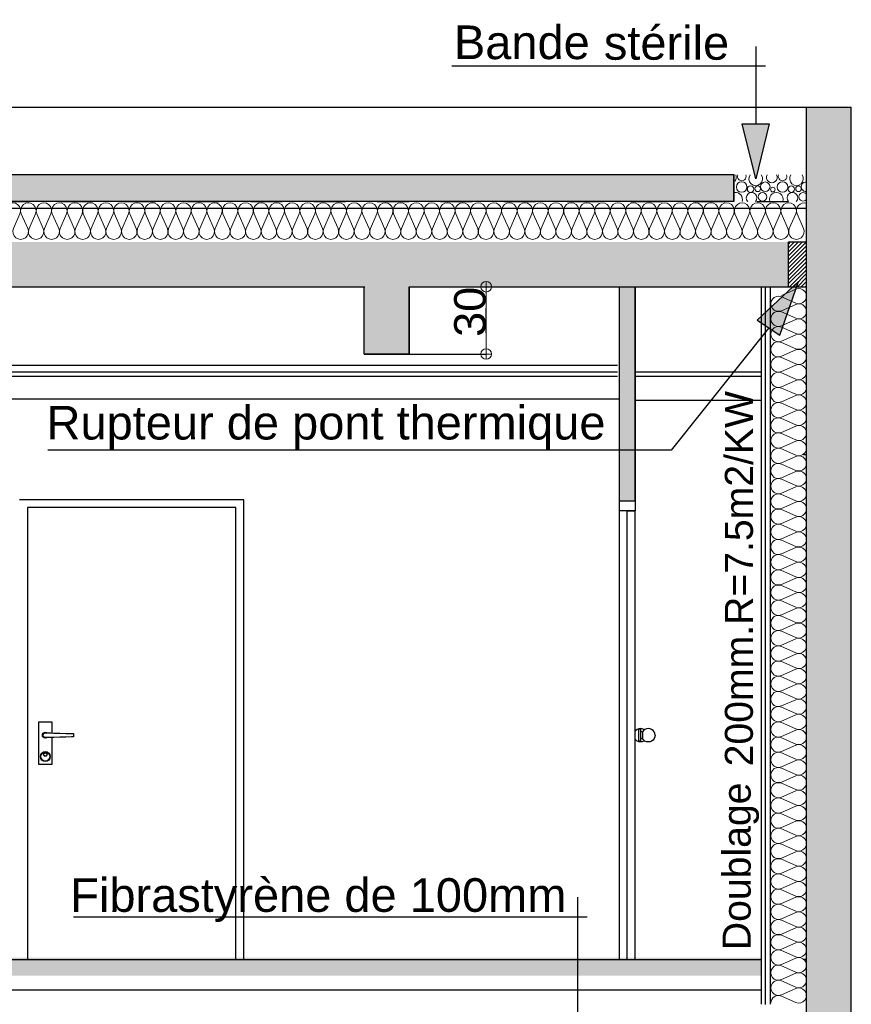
# Model space of a CAD drawing. Header units: millimetres. Extents: x 256333 to 598543, y -23220 to 10679.
# Tile 27 of 45: x 295605 to 299314, y 3750 to 8141. Entities that reach past the tile are written whole.
import ezdxf

# ---------------------------------------------------------------- set-up
doc = ezdxf.new("R2010")
doc.units = ezdxf.units.MM
doc.header["$MEASUREMENT"] = 0
doc.linetypes.add('Traits', pattern=[282.222223, 141.111112, -141.111112])
doc.layers.add('COUPE', color=7, linetype='Continuous')
doc.styles.add('STYLE_GENERE_1', font='swissc.ttf', dxfattribs={"width": 1.25})
doc.styles.add('STYLE_GENERE_3', font='arial.ttf')
doc.styles.add('STYLE_GENERE_4', font='arial.ttf')
doc.linetypes.add('ISOLATION', pattern='A,0.0001,-0.1,[134,ltypeshp.shx,S=0.1,R=0,X=-0.1,Y=0],-0.2,[134,ltypeshp.shx,S=0.1,R=180,X=0.1,Y=0],-0.1', length=0.4001)
doc.dimstyles.new('cote cm', dxfattribs={"dimtxt": 139.999998, "dimasz": 95, "dimexe": 0.18, "dimexo": 0, "dimgap": 0.09, "dimtad": 1, "dimdec": 0, "dimlfac": 0.1, "dimzin": 0, "dimdsep": 46, "dimtxsty": 'STYLE_GENERE_1', "dimblk": 'ARROWHEAD_7', "dimcen": 0.09, "dimclrd": 256, "dimclre": 59, "dimclrt": 256, "dimadec": 0, "dimazin": 0, "dimtfac": 1, "dimtdec": 0, "dimtmove": 1, "dimatfit": 3, "dimfxl": 1, "dimtolj": 1, "dimtzin": 0, "dimarcsym": 0})

# ---------------------------------------------------------------- blocks, each defined once
blk = doc.blocks.new('ARROWHEAD_7')
at = {"color": 0, "linetype": 'Continuous', "lineweight": 0}
for p, q in [((0, 0), (-1, 0)), ((-0.25, 0), (0.25, 0)), ((0, -0.25), (0, 0.25))]:
    blk.add_line(p, q, dxfattribs=at)
blk.add_circle((0, 0), 0.25, dxfattribs=at)
blk = doc.blocks.new('*D9')
at = {"layer": 'COUPE', "color": 59, "linetype": 'ISOLATION', "lineweight": -2, "transparency": 16777216}
for p, q in [((297342, 6950), (297686, 6950)), ((297342, 6650), (297686, 6650))]:
    blk.add_line(p, q, dxfattribs=at)
at = {"layer": 'COUPE', "linetype": 'ISOLATION', "lineweight": -2, "transparency": 16777216}
blk.add_line((297685.8, 6745), (297685.8, 6855), dxfattribs=at)
at = {"layer": 'Defpoints', "color": 0, "linetype": 'ISOLATION', "transparency": 16777216}
for p in [(297342, 6950), (297685.8, 6950), (297342, 6650)]:
    blk.add_point(p, dxfattribs=at)
at = {"layer": 'COUPE', "linetype": 'ISOLATION', "lineweight": -2, "transparency": 16777216, "xscale": 95, "yscale": 95, "zscale": 95}
for p, rotation in [((297685.8, 6950), 90), ((297685.8, 6650), 270)]:
    blk.add_blockref('ARROWHEAD_7', p, dxfattribs=dict(at, rotation=rotation))
at = {"layer": 'COUPE', "linetype": 'ISOLATION', "transparency": 16777216, "insert": (297614, 6838), "char_height": 140, "attachment_point": 5, "rotation": 90, "style": 'STYLE_GENERE_1'}
blk.add_mtext('\\A1;30', dxfattribs=at)

msp = doc.modelspace()

# ---------------------------------------------------------------- hatches: boundary and pattern name
at = {"layer": 'COUPE', "linetype": 'Continuous'}
for points in [[(299314.152, 7750), (299114.152, 7750), (299114.152, 3150), (299314.152, 3150)], [(297142.005, 6950), (297142.005, 6650), (297342.005, 6650), (297342.005, 6950)], [(298279.764, 6950), (298279.764, 5995), (298349.764, 5995), (298349.764, 6950)]]:
    msp.add_hatch(color=256, dxfattribs=at).paths.add_polyline_path(points, flags=0)
at = {"layer": 'COUPE'}
h = msp.add_hatch(color=256, dxfattribs=at)
h.dxf.hatch_style = 1
h.paths.add_polyline_path([(298947.876, 7676.214), (298827.876, 7676.214), (298887.876, 7431.238)])
h = msp.add_hatch(dxfattribs=at)
h.set_pattern_fill('HONEY', color=256, scale=300)
h.paths.add_polyline_path([(270944.03, 7450), (298790.066, 7450), (298790.066, 7329.379), (270944.03, 7329.379)])
at = {"layer": 'COUPE', "linetype": 'Continuous'}
for points in [[(270468.869, 7150), (270468.869, 6950), (299034.152, 6950), (299034.152, 7150)], [(270554.291, 3953.151), (270554.291, 3873.151), (298913.055, 3878.531), (298913.055, 3958.531)]]:
    msp.add_hatch(color=256, dxfattribs=at).paths.add_polyline_path(points)
at = {"layer": 'COUPE'}
h = msp.add_hatch(dxfattribs=at)
h.set_pattern_fill('ANSI31', color=256, scale=100)
h.paths.add_polyline_path([(299114.152, 7150), (299034.152, 7150), (299034.152, 6950), (299100.871, 6950), (299114.152, 6950)])
h = msp.add_hatch(color=256, dxfattribs=at)
h.dxf.hatch_style = 1
h.paths.add_polyline_path([(298994.76, 6734.71), (298894.32, 6800.374), (299078.589, 6972.588)])

# ---------------------------------------------------------------- linework, layer by layer
for p, q in [((298889.951, 7676.214), (298889.951, 8021.976)), ((298932.048, 7933.633), (297532.555, 7933.633)), ((298827.876, 7676.214), (298947.876, 7676.214)), ((298887.876, 7431.238), (298827.876, 7676.214)), ((298947.876, 7676.214), (298887.876, 7431.238)), ((299078.589, 6972.588), (298894.32, 6800.374)), ((298994.76, 6734.71), (299078.589, 6972.588)), ((298946.276, 6766.407), (298510.499, 6220.443)), ((298894.32, 6800.374), (298994.76, 6734.71)), ((298510.499, 6220.443), (295731.226, 6220.443)), ((298094.801, 3687.593), (298094.801, 4227.16)), ((298136.898, 4138.817), (295844.844, 4138.817))]:
    msp.add_line(p, q, dxfattribs=at)
at = {"layer": 'COUPE', "linetype": 'Continuous'}
for p, q in [((283857.816, 7750), (299114.152, 7750)), ((299114.152, 7750), (299314.152, 7750)), ((299114.152, 3150), (299114.152, 7750)), ((299314.152, 3150), (299314.152, 7750)), ((270944.03, 7450), (298790.066, 7450)), ((298790.066, 7329.379), (298790.066, 7450)), ((270944.03, 7300), (299114.152, 7300)), ((299034.152, 7150), (299114.152, 7150)), ((299034.152, 6950), (299034.152, 7150)), ((270404.384, 6950), (297145.002, 6950)), ((297142.004, 6650), (297142.004, 6950)), ((297142.005, 6650), (297142.005, 6950)), ((297342.005, 6650), (297342.005, 6950)), ((297342.005, 6950), (299114.152, 6950)), ((297342.005, 6950), (297342.005, 6650)), ((298279.764, 5995), (298279.764, 6950)), ((298279.764, 6950), (298349.764, 6950)), ((298349.764, 5995), (298349.764, 6950)), ((298349.764, 6950), (298349.764, 5995)), ((298910.871, 6950), (299100.871, 6950)), ((298930.871, 3750), (298930.871, 6950)), ((297142.005, 6650), (297342.005, 6650)), ((297342.005, 6650), (297142.005, 6650)), ((287207.728, 6600.75), (298271.137, 6600.75)), ((287207.728, 6570.75), (298271.137, 6570.75)), ((287207.728, 6550.75), (298271.137, 6550.75)), ((298349.764, 6570.75), (298914.152, 6570.75)), ((298349.764, 6550.75), (298914.152, 6550.75)), ((287207.728, 6450), (298279.764, 6450)), ((298349.764, 6444.161), (298914.152, 6444.161)), ((299114.152, 6200), (299100.871, 6200)), ((296604.819, 6000), (295604.819, 6000)), ((296604.819, 3950), (296604.819, 6000)), ((298279.764, 5950), (298279.764, 5995)), ((298279.764, 5995), (298349.764, 5995)), ((298279.764, 5950), (298279.764, 5995)), ((298279.764, 5995), (298349.764, 5995)), ((298279.764, 5995), (298349.764, 5995)), ((298349.764, 5995), (298349.764, 5950)), ((298349.764, 5995), (298349.764, 5950)), ((296569.819, 5965), (295639.819, 5965)), ((295639.819, 5965), (295639.819, 3950)), ((296569.819, 3950), (296569.819, 5965)), ((298279.764, 3950), (298279.764, 5950)), ((298294.764, 5950), (298279.764, 5950)), ((298294.764, 5950), (298279.764, 5950)), ((298314.764, 5950), (298294.764, 5950)), ((298349.764, 5950), (298294.764, 5950)), ((298314.764, 5950), (298349.764, 5950)), ((298314.764, 3950), (298314.764, 5950)), ((298349.764, 3950), (298349.764, 5950)), ((295691.319, 5010), (295748.319, 5010)), ((295691.319, 4820), (295691.319, 5010)), ((295748.319, 5010), (295748.319, 4959.897)), ((295710.627, 4959.192), (295714.844, 4962.01)), ((295714.844, 4962.01), (295719.819, 4963)), ((295715.227, 4961.087), (295719.819, 4962)), ((295719.819, 4963), (295724.794, 4962.01)), ((295719.819, 4962), (295724.412, 4961.087)), ((295724.794, 4962.01), (295727.803, 4960)), ((298352.526, 4971.212), (298349.764, 4967.609)), ((298358.732, 4975.981), (298352.526, 4971.212)), ((298365.96, 4978.984), (298358.732, 4975.981)), ((298364.764, 4977), (298364.764, 4976.08)), ((298374.664, 4977), (298364.764, 4977)), ((298364.764, 4976.08), (298364.764, 4973.383)), ((298364.764, 4973.383), (298364.764, 4969.092)), ((298364.764, 4969.092), (298364.764, 4963.5)), ((298364.764, 4963.5), (298364.764, 4956.988)), ((298373.718, 4980.017), (298365.96, 4978.984)), ((298381.48, 4979.008), (298373.718, 4980.017)), ((298374.764, 4977), (298374.664, 4977)), ((298374.764, 4977), (298374.764, 4976.08)), ((298374.764, 4976.08), (298374.764, 4973.383)), ((298374.764, 4973.383), (298374.764, 4969.092)), ((298374.764, 4969.092), (298374.764, 4963.5)), ((298374.864, 4965), (298374.764, 4965)), ((298374.764, 4963.5), (298374.764, 4956.988)), ((298382.744, 4965), (298374.864, 4965)), ((298388.717, 4976.027), (298381.48, 4979.008)), ((298382.744, 4965), (298382.744, 4964.489)), ((298382.744, 4964.489), (298382.744, 4962.99)), ((298382.744, 4962.99), (298382.744, 4960.607)), ((298387.526, 4971.212), (298382.764, 4965)), ((298393.732, 4975.981), (298387.526, 4971.212)), ((298391.262, 4974.083), (298388.717, 4976.027)), ((298400.96, 4978.984), (298393.732, 4975.981)), ((298408.718, 4980.017), (298400.96, 4978.984)), ((298416.48, 4979.008), (298408.718, 4980.017)), ((298423.717, 4976.027), (298416.48, 4979.008)), ((298429.937, 4971.276), (298423.717, 4976.027)), ((298434.718, 4965.079), (298429.937, 4971.276)), ((298437.734, 4957.857), (298434.718, 4965.079)), ((295706.819, 4950), (295707.809, 4954.975)), ((295707.809, 4945.025), (295706.819, 4950)), ((295707.809, 4954.975), (295710.627, 4959.192)), ((295710.627, 4940.808), (295707.809, 4945.025)), ((295707.819, 4950), (295708.733, 4954.592)), ((295708.733, 4945.408), (295707.819, 4950)), ((295708.733, 4954.592), (295711.334, 4958.485)), ((295711.334, 4941.515), (295708.733, 4945.408)), ((295709.819, 4950), (295710.581, 4953.827)), ((295710.581, 4946.173), (295709.819, 4950)), ((295710.581, 4953.827), (295712.748, 4957.071)), ((295712.748, 4942.929), (295710.581, 4946.173)), ((295714.844, 4937.99), (295710.627, 4940.808)), ((295711.334, 4958.485), (295715.227, 4961.087)), ((295715.227, 4938.913), (295711.334, 4941.515)), ((295712.748, 4957.071), (295715.993, 4959.239)), ((295715.993, 4940.761), (295712.748, 4942.929)), ((295719.819, 4937), (295714.844, 4937.99)), ((295719.819, 4938), (295715.227, 4938.913)), ((295715.993, 4959.239), (295719.819, 4960)), ((295719.819, 4940), (295715.993, 4940.761)), ((295719.819, 4960), (295744.819, 4960)), ((295744.819, 4940), (295719.819, 4940)), ((295724.412, 4938.913), (295719.819, 4938)), ((295724.794, 4937.99), (295719.819, 4937)), ((295724.412, 4961.087), (295726.038, 4960)), ((295726.038, 4940), (295724.412, 4938.913)), ((295727.803, 4940), (295724.794, 4937.99)), ((295744.819, 4960), (295758.223, 4959.607)), ((295758.223, 4940.393), (295744.819, 4940)), ((295748.319, 4940.103), (295748.319, 4820)), ((295758.223, 4959.607), (295784.929, 4958.822)), ((295784.929, 4941.178), (295758.223, 4940.393)), ((295784.929, 4958.822), (295811.33, 4958.037)), ((295811.33, 4941.963), (295784.929, 4941.178)), ((295811.33, 4958.037), (295837.224, 4957.251)), ((295837.224, 4942.749), (295811.33, 4941.963)), ((295837.224, 4957.251), (295845.281, 4957)), ((295845.281, 4943), (295837.224, 4942.749)), ((295845.281, 4957), (295845.281, 4943)), ((298352.526, 4928.788), (298349.764, 4932.391)), ((298358.732, 4924.019), (298352.526, 4928.788)), ((298365.96, 4921.016), (298358.732, 4924.019)), ((298364.764, 4956.988), (298364.764, 4950)), ((298364.764, 4950), (298364.764, 4943.012)), ((298364.764, 4943.012), (298364.764, 4936.5)), ((298364.764, 4936.5), (298364.764, 4930.908)), ((298364.764, 4930.908), (298364.764, 4926.617)), ((298364.764, 4926.617), (298364.764, 4923.92)), ((298364.764, 4923.92), (298364.764, 4923)), ((298374.664, 4923), (298364.764, 4923)), ((298373.718, 4919.983), (298365.96, 4921.016)), ((298381.48, 4920.992), (298373.718, 4919.983)), ((298374.764, 4923), (298374.664, 4923)), ((298374.764, 4956.988), (298374.764, 4950)), ((298374.764, 4950), (298374.764, 4943.012)), ((298374.764, 4943.012), (298374.764, 4936.5)), ((298374.764, 4936.5), (298374.764, 4930.908)), ((298374.864, 4935), (298374.764, 4935)), ((298374.764, 4930.908), (298374.764, 4926.617)), ((298374.764, 4926.617), (298374.764, 4923.92)), ((298374.764, 4923.92), (298374.764, 4923)), ((298382.744, 4935), (298374.864, 4935)), ((298388.717, 4923.973), (298381.48, 4920.992)), ((298382.744, 4960.607), (298382.744, 4957.5)), ((298382.744, 4957.5), (298382.744, 4953.882)), ((298382.744, 4953.882), (298382.744, 4950)), ((298382.744, 4950), (298382.744, 4946.118)), ((298382.744, 4946.118), (298382.744, 4942.5)), ((298382.744, 4942.5), (298382.744, 4939.393)), ((298382.744, 4939.393), (298382.744, 4937.01)), ((298382.744, 4937.01), (298382.744, 4935.511)), ((298382.744, 4935.511), (298382.744, 4935)), ((298387.526, 4928.788), (298382.764, 4935)), ((298393.732, 4924.019), (298387.526, 4928.788)), ((298391.262, 4925.917), (298388.717, 4923.973)), ((298400.96, 4921.016), (298393.732, 4924.019)), ((298408.718, 4919.983), (298400.96, 4921.016)), ((298416.48, 4920.992), (298408.718, 4919.983)), ((298423.717, 4923.973), (298416.48, 4920.992)), ((298429.937, 4928.724), (298423.717, 4923.973)), ((298434.718, 4934.921), (298429.937, 4928.724)), ((298437.734, 4942.143), (298434.718, 4934.921)), ((298438.781, 4950.1), (298437.734, 4957.857)), ((298438.781, 4949.9), (298437.734, 4942.143)), ((295704.263, 4870.556), (295711.4, 4875.325)), ((295711.4, 4875.325), (295719.819, 4877)), ((295712.166, 4873.478), (295719.819, 4875)), ((295719.819, 4877), (295728.238, 4875.325)), ((295719.819, 4875), (295727.473, 4873.478)), ((295728.238, 4875.325), (295735.376, 4870.556)), ((295697.819, 4855), (295699.494, 4863.419)), ((295699.494, 4846.581), (295697.819, 4855)), ((295699.494, 4863.419), (295704.263, 4870.556)), ((295704.263, 4839.444), (295699.494, 4846.581)), ((295699.819, 4855), (295701.342, 4862.654)), ((295701.342, 4847.346), (295699.819, 4855)), ((295701.342, 4862.654), (295705.677, 4869.142)), ((295705.677, 4840.858), (295701.342, 4847.346)), ((295711.4, 4834.675), (295704.263, 4839.444)), ((295705.677, 4869.142), (295712.166, 4873.478)), ((295712.166, 4836.522), (295705.677, 4840.858)), ((295719.819, 4833), (295711.4, 4834.675)), ((295711.819, 4864), (295712.428, 4867.061)), ((295712.428, 4860.939), (295711.819, 4864)), ((295719.819, 4835), (295712.166, 4836.522)), ((295712.428, 4867.061), (295714.162, 4869.657)), ((295714.162, 4858.343), (295712.428, 4860.939)), ((295712.819, 4864), (295713.352, 4866.679)), ((295713.352, 4861.321), (295712.819, 4864)), ((295713.352, 4866.679), (295714.87, 4868.95)), ((295714.87, 4859.05), (295713.352, 4861.321)), ((295714.162, 4869.657), (295716.758, 4871.391)), ((295716.758, 4856.609), (295714.162, 4858.343)), ((295714.87, 4868.95), (295717.141, 4870.467)), ((295717.141, 4857.533), (295714.87, 4859.05)), ((295716.758, 4871.391), (295719.819, 4872)), ((295719.819, 4856), (295716.758, 4856.609)), ((295717.141, 4870.467), (295719.819, 4871)), ((295719.819, 4857), (295717.141, 4857.533)), ((295719.819, 4872), (295722.881, 4871.391)), ((295719.819, 4871), (295722.498, 4870.467)), ((295722.498, 4857.533), (295719.819, 4857)), ((295722.881, 4856.609), (295719.819, 4856)), ((295727.473, 4836.522), (295719.819, 4835)), ((295728.238, 4834.675), (295719.819, 4833)), ((295722.498, 4870.467), (295724.769, 4868.95)), ((295724.769, 4859.05), (295722.498, 4857.533)), ((295722.881, 4871.391), (295725.476, 4869.657)), ((295725.476, 4858.343), (295722.881, 4856.609)), ((295724.769, 4868.95), (295726.287, 4866.679)), ((295726.287, 4861.321), (295724.769, 4859.05)), ((295725.476, 4869.657), (295727.21, 4867.061)), ((295727.21, 4860.939), (295725.476, 4858.343)), ((295726.287, 4866.679), (295726.819, 4864)), ((295726.819, 4864), (295726.287, 4861.321)), ((295727.21, 4867.061), (295727.819, 4864)), ((295727.819, 4864), (295727.21, 4860.939)), ((295727.473, 4873.478), (295733.961, 4869.142)), ((295733.961, 4840.858), (295727.473, 4836.522)), ((295735.376, 4839.444), (295728.238, 4834.675)), ((295733.961, 4869.142), (295738.297, 4862.654)), ((295738.297, 4847.346), (295733.961, 4840.858)), ((295735.376, 4870.556), (295740.145, 4863.419)), ((295740.145, 4846.581), (295735.376, 4839.444)), ((295738.297, 4862.654), (295739.819, 4855)), ((295739.819, 4855), (295738.297, 4847.346)), ((295740.145, 4863.419), (295741.819, 4855)), ((295741.819, 4855), (295740.145, 4846.581)), ((295748.319, 4820), (295691.319, 4820)), ((270554.291, 3950), (298910.871, 3950)), ((298314.764, 3950), (298349.764, 3950)), ((299114.152, 3950), (299100.871, 3950))]:
    msp.add_line(p, q, dxfattribs=at)
at = {"layer": 'COUPE', "linetype": 'Traits'}
msp.add_line((270388.869, 7329.379), (299114.152, 7329.379), dxfattribs=at)
at = {"layer": 'COUPE', "linetype": 'Continuous', "lineweight": 20}
for p, q in [((295577.887, 7209.724), (295606.671, 7275.46)), ((295612.483, 7275.46), (295641.268, 7209.724)), ((295647.081, 7209.724), (295675.866, 7275.46)), ((295681.678, 7275.46), (295710.463, 7209.724)), ((295716.276, 7209.724), (295745.061, 7275.46)), ((295750.873, 7275.46), (295779.658, 7209.724)), ((295785.471, 7209.724), (295814.256, 7275.46)), ((295820.068, 7275.46), (295848.853, 7209.724)), ((295854.666, 7209.724), (295883.451, 7275.46)), ((295889.263, 7275.46), (295918.047, 7209.724)), ((295923.861, 7209.724), (295952.646, 7275.46)), ((295958.458, 7275.46), (295987.242, 7209.724)), ((295993.056, 7209.724), (296021.84, 7275.46)), ((296027.652, 7275.46), (296056.437, 7209.724)), ((296062.251, 7209.724), (296091.035, 7275.46)), ((296096.847, 7275.46), (296125.632, 7209.724)), ((296131.445, 7209.724), (296160.23, 7275.46)), ((296166.042, 7275.46), (296194.827, 7209.724)), ((296200.64, 7209.724), (296229.425, 7275.46)), ((296235.237, 7275.46), (296264.022, 7209.724)), ((296269.835, 7209.724), (296298.62, 7275.46)), ((296304.432, 7275.46), (296333.216, 7209.724)), ((296339.03, 7209.724), (296367.815, 7275.46)), ((296373.627, 7275.46), (296402.411, 7209.724)), ((296408.225, 7209.724), (296437.009, 7275.46)), ((296442.821, 7275.46), (296471.606, 7209.724)), ((296477.42, 7209.724), (296506.204, 7275.46)), ((296512.016, 7275.46), (296540.801, 7209.724)), ((296546.614, 7209.724), (296575.399, 7275.46)), ((296581.211, 7275.46), (296609.996, 7209.724)), ((296615.809, 7209.724), (296644.594, 7275.46)), ((296650.406, 7275.46), (296679.191, 7209.724)), ((296685.004, 7209.724), (296713.789, 7275.46)), ((296719.601, 7275.46), (296748.386, 7209.724)), ((296754.199, 7209.724), (296782.984, 7275.46)), ((296788.796, 7275.46), (296817.58, 7209.724)), ((296823.394, 7209.724), (296852.179, 7275.46)), ((296857.991, 7275.46), (296886.775, 7209.724)), ((296892.589, 7209.724), (296921.373, 7275.46)), ((296927.185, 7275.46), (296955.97, 7209.724)), ((296961.784, 7209.724), (296990.568, 7275.46)), ((296996.38, 7275.46), (297025.165, 7209.724)), ((297030.978, 7209.724), (297059.763, 7275.46)), ((297065.575, 7275.46), (297094.36, 7209.724)), ((297100.173, 7209.724), (297128.958, 7275.46)), ((297134.77, 7275.46), (297163.555, 7209.724)), ((297169.368, 7209.724), (297198.153, 7275.46)), ((297203.965, 7275.46), (297232.749, 7209.724)), ((297238.563, 7209.724), (297267.348, 7275.46)), ((297273.16, 7275.46), (297301.944, 7209.724)), ((297307.758, 7209.724), (297336.543, 7275.46)), ((297342.354, 7275.46), (297371.139, 7209.724)), ((297376.953, 7209.724), (297405.737, 7275.46)), ((297411.549, 7275.46), (297440.334, 7209.724)), ((297446.148, 7209.724), (297474.932, 7275.46)), ((297480.744, 7275.46), (297509.529, 7209.724)), ((297515.342, 7209.724), (297544.127, 7275.46)), ((297549.939, 7275.46), (297578.724, 7209.724)), ((297584.537, 7209.724), (297613.322, 7275.46)), ((297619.134, 7275.46), (297647.919, 7209.724)), ((297653.732, 7209.724), (297682.517, 7275.46)), ((297688.329, 7275.46), (297717.113, 7209.724)), ((297722.927, 7209.724), (297751.712, 7275.46)), ((297757.524, 7275.46), (297786.308, 7209.724)), ((297792.122, 7209.724), (297820.906, 7275.46)), ((297826.718, 7275.46), (297855.503, 7209.724)), ((297861.317, 7209.724), (297890.101, 7275.46)), ((297895.913, 7275.46), (297924.698, 7209.724)), ((297930.511, 7209.724), (297959.296, 7275.46)), ((297965.108, 7275.46), (297993.893, 7209.724)), ((297999.706, 7209.724), (298028.491, 7275.46)), ((298034.303, 7275.46), (298063.088, 7209.724)), ((298068.901, 7209.724), (298097.686, 7275.46)), ((298103.498, 7275.46), (298132.283, 7209.724)), ((298138.096, 7209.724), (298166.881, 7275.46)), ((298172.693, 7275.46), (298201.477, 7209.724)), ((298207.291, 7209.724), (298236.076, 7275.46)), ((298241.888, 7275.46), (298270.672, 7209.724)), ((298276.486, 7209.724), (298305.27, 7275.46)), ((298311.082, 7275.46), (298339.867, 7209.724)), ((298345.681, 7209.724), (298374.465, 7275.46)), ((298380.277, 7275.46), (298409.062, 7209.724)), ((298414.875, 7209.724), (298443.66, 7275.46)), ((298449.472, 7275.46), (298478.257, 7209.724)), ((298484.07, 7209.724), (298512.855, 7275.46)), ((298518.667, 7275.46), (298547.452, 7209.724)), ((298553.265, 7209.724), (298582.05, 7275.46)), ((298587.862, 7275.46), (298616.646, 7209.724)), ((298622.46, 7209.724), (298651.245, 7275.46)), ((298657.057, 7275.46), (298685.841, 7209.724)), ((298691.655, 7209.724), (298720.439, 7275.46)), ((298726.251, 7275.46), (298755.036, 7209.724)), ((298760.85, 7209.724), (298789.634, 7275.46)), ((298795.446, 7275.46), (298824.231, 7209.724)), ((298830.045, 7209.724), (298858.829, 7275.46)), ((298864.641, 7275.46), (298893.426, 7209.724)), ((298899.239, 7209.724), (298928.024, 7275.46)), ((298933.836, 7275.46), (298962.621, 7209.724)), ((298968.434, 7209.724), (298997.219, 7275.46)), ((299003.031, 7275.46), (299031.816, 7209.724)), ((299037.629, 7209.724), (299066.414, 7275.46)), ((299072.226, 7275.46), (299101.01, 7209.724)), ((299002.387, 6910.86), (299066.588, 6939.062)), ((299066.588, 6876.963), (299002.387, 6905.165)), ((299002.387, 6843.064), (299066.588, 6871.267)), ((299066.588, 6809.167), (299002.387, 6837.37)), ((299002.387, 6775.269), (299066.588, 6803.471)), ((299066.588, 6741.372), (299002.387, 6769.574)), ((299002.387, 6707.473), (299066.588, 6735.676)), ((299066.588, 6673.576), (299002.387, 6701.779)), ((299002.387, 6639.677), (299066.588, 6667.88)), ((299066.588, 6605.78), (299002.387, 6633.983)), ((299002.387, 6571.882), (299066.588, 6600.084)), ((299066.588, 6537.985), (299002.387, 6566.187)), ((299002.387, 6504.086), (299066.588, 6532.289)), ((299066.588, 6470.189), (299002.387, 6498.392)), ((299002.387, 6436.29), (299066.588, 6464.493)), ((299066.588, 6402.393), (299002.387, 6430.596)), ((299002.387, 6368.495), (299066.588, 6396.697)), ((299066.588, 6334.598), (299002.387, 6362.8)), ((299002.387, 6300.699), (299066.588, 6328.902)), ((299066.588, 6266.802), (299002.387, 6295.005)), ((299002.387, 6232.904), (299066.588, 6261.106)), ((299066.588, 6199.007), (299002.387, 6227.209)), ((299002.387, 6165.108), (299066.588, 6193.311)), ((299066.588, 6131.211), (299002.387, 6159.414)), ((299002.387, 6097.312), (299066.588, 6125.515)), ((299066.588, 6063.415), (299002.387, 6091.618)), ((299002.387, 6029.517), (299066.588, 6057.719)), ((299066.588, 5995.62), (299002.387, 6023.822)), ((299002.387, 5961.721), (299066.588, 5989.924)), ((299066.588, 5927.824), (299002.387, 5956.027)), ((299002.387, 5893.926), (299066.588, 5922.128)), ((299066.588, 5860.028), (299002.387, 5888.231)), ((299002.387, 5826.13), (299066.588, 5854.333)), ((299066.588, 5792.233), (299002.387, 5820.435)), ((299002.387, 5758.334), (299066.588, 5786.537)), ((299066.588, 5724.437), (299002.387, 5752.64)), ((299002.387, 5690.539), (299066.588, 5718.741)), ((299066.588, 5656.642), (299002.387, 5684.844)), ((299002.387, 5622.743), (299066.588, 5650.946)), ((299066.588, 5588.846), (299002.387, 5617.049)), ((299002.387, 5554.947), (299066.588, 5583.15)), ((299066.588, 5521.05), (299002.387, 5549.253)), ((299002.387, 5487.152), (299066.588, 5515.354)), ((299066.588, 5453.256), (299002.387, 5481.459)), ((299066.588, 5453.255), (299002.387, 5481.457)), ((299002.387, 5419.358), (299066.588, 5447.56)), ((299066.588, 5385.461), (299002.387, 5413.663)), ((299002.387, 5351.562), (299066.588, 5379.765)), ((299066.588, 5317.665), (299002.387, 5345.868)), ((299002.387, 5283.766), (299066.588, 5311.969)), ((299066.588, 5249.869), (299002.387, 5278.072)), ((299002.387, 5215.971), (299066.588, 5244.173)), ((299066.588, 5182.074), (299002.387, 5210.276)), ((299002.387, 5148.175), (299066.588, 5176.378)), ((299066.588, 5114.278), (299002.387, 5142.481)), ((299002.387, 5080.38), (299066.588, 5108.582)), ((299066.588, 5046.483), (299002.387, 5074.685)), ((299002.387, 5012.584), (299066.588, 5040.787)), ((299066.588, 4978.687), (299002.387, 5006.889)), ((299002.387, 4944.788), (299066.588, 4972.991)), ((299066.588, 4910.891), (299002.387, 4939.094)), ((299002.387, 4876.993), (299066.588, 4905.195)), ((299066.588, 4843.096), (299002.387, 4871.298)), ((299002.387, 4809.197), (299066.588, 4837.4)), ((299066.588, 4775.3), (299002.387, 4803.503)), ((299002.387, 4741.401), (299066.588, 4769.604)), ((299066.588, 4707.504), (299002.387, 4735.707)), ((299002.387, 4673.606), (299066.588, 4701.808)), ((299066.588, 4639.709), (299002.387, 4667.911)), ((299002.387, 4605.81), (299066.588, 4634.013)), ((299066.588, 4571.913), (299002.387, 4600.116)), ((299002.387, 4538.015), (299066.588, 4566.217)), ((299066.588, 4504.118), (299002.387, 4532.32)), ((299002.387, 4470.219), (299066.588, 4498.422)), ((299066.588, 4436.322), (299002.387, 4464.525)), ((299002.387, 4402.423), (299066.588, 4430.626)), ((299066.588, 4368.526), (299002.387, 4396.729)), ((299002.387, 4334.628), (299066.588, 4362.83)), ((299066.588, 4300.731), (299002.387, 4328.933)), ((299002.387, 4266.832), (299066.588, 4295.035)), ((299066.588, 4232.935), (299002.387, 4261.138)), ((299002.387, 4199.037), (299066.588, 4227.239)), ((299066.588, 4165.139), (299002.387, 4193.342)), ((299002.387, 4131.241), (299066.588, 4159.444)), ((299066.588, 4097.344), (299002.387, 4125.546)), ((299002.387, 4063.445), (299066.588, 4091.648)), ((299066.588, 4029.548), (299002.387, 4057.751)), ((299002.387, 3995.65), (299066.588, 4023.852)), ((299066.588, 3961.753), (299002.387, 3989.955)), ((299002.387, 3927.854), (299066.588, 3956.057)), ((299066.588, 3893.957), (299002.387, 3922.16)), ((299002.387, 3860.058), (299066.588, 3888.261)), ((299066.588, 3826.161), (299002.387, 3854.364)), ((299002.387, 3792.263), (299066.588, 3820.465)), ((299066.588, 3758.366), (299002.387, 3786.568))]:
    msp.add_line(p, q, dxfattribs=at)
at = {"layer": 'COUPE', "linetype": 'ISOLATION'}
for p, q in [((298914.152, 3750.232), (298914.152, 6950.232)), ((298954.152, 3750.232), (298954.152, 6950.232)), ((299114.152, 3750.232), (299114.152, 6950.232))]:
    msp.add_line(p, q, dxfattribs=at)
at = {"layer": 'COUPE', "linetype": 'ISOLATION', "ltscale": 150}
msp.add_line((270554.291, 3814.537), (298914.152, 3814.537), dxfattribs=at)
at = {"layer": 'COUPE'}
msp.add_lwpolyline([(270944.03, 7450), (298790.066, 7450), (298790.066, 7329.379), (270944.03, 7329.379)], close=True, dxfattribs=at)
at = {"layer": 'COUPE', "linetype": 'Continuous', "lineweight": 9}
for centre, radius in [((298825.313, 7394.695), 23.655), ((298864.828, 7385.141), 14.294), ((298896.741, 7386.914), 12.537), ((298930.428, 7395.779), 21.276), ((298964.115, 7383.068), 10.338), ((299007.166, 7394.695), 23.655), ((299046.682, 7385.141), 14.294), ((299078.595, 7386.914), 12.537), ((298917.676, 7350.878), 19.178)]:
    msp.add_circle(centre, radius, dxfattribs=at)
for centre, radius, start, end in [((298777.805, 7437.467), 23.853, 313.537884, 28.956584), ((298825.822, 7441.876), 19.178, 158.144539, 21.855461), ((298887.876, 7431.238), 30.606, 144.491073, 35.508927), ((298959.659, 7437.467), 23.853, 151.043416, 28.956584), ((299007.676, 7441.876), 19.178, 158.144539, 21.855461), ((299069.73, 7431.238), 30.606, 144.491073, 35.508927), ((299112.282, 7395.779), 21.276, 84.957442, 275.042558), ((298797.876, 7340.24), 30.606, 340.453263, 96.831541), ((298869.659, 7346.469), 23.853, 316.335639, 223.664361), ((298979.73, 7340.24), 30.606, 340.453263, 199.546737), ((299051.513, 7346.469), 23.853, 316.335639, 223.664361), ((299099.53, 7350.878), 19.178, 40.319176, 319.680824)]:
    msp.add_arc(centre, radius, start, end, dxfattribs=at)
at = {"layer": 'COUPE', "linetype": 'Continuous', "lineweight": 20}
for centre, major_axis, ratio, start_param, end_param in [((295574.979, 7289.341), (0, 34.602), 0.99984025, 4.29959522, 8.26677441), ((295644.174, 7289.341), (0, 34.602), 0.99984025, 4.29959522, 8.26677441), ((295713.369, 7289.341), (0, 34.602), 0.99984025, 4.29959522, 8.26677441), ((295782.564, 7289.341), (0, 34.602), 0.99984025, 4.29959522, 8.26677441), ((295851.759, 7289.341), (0, 34.602), 0.99984025, 4.29959522, 8.26677441), ((295920.953, 7289.341), (0, 34.602), 0.99984025, 4.29959522, 8.26677441), ((295990.148, 7289.341), (0, 34.602), 0.99984025, 4.29959522, 8.26677441), ((296059.343, 7289.341), (0, 34.602), 0.99984025, 4.29959522, 8.26677441), ((296128.538, 7289.341), (0, 34.602), 0.99984025, 4.29959522, 8.26677441), ((296197.733, 7289.341), (0, 34.602), 0.99984025, 4.29959522, 8.26677441), ((296266.928, 7289.341), (0, 34.602), 0.99984025, 4.29959522, 8.26677441), ((296336.122, 7289.341), (0, 34.602), 0.99984025, 4.29959522, 8.26677441), ((296405.317, 7289.341), (0, 34.602), 0.99984025, 4.29959522, 8.26677441), ((296474.512, 7289.341), (0, 34.602), 0.99984025, 4.29959522, 8.26677441), ((296543.707, 7289.341), (0, 34.602), 0.99984025, 4.29959522, 8.26677441), ((296612.902, 7289.341), (0, 34.602), 0.99984025, 4.29959522, 8.26677441), ((296682.097, 7289.341), (0, 34.602), 0.99984025, 4.29959522, 8.26677441), ((296751.292, 7289.341), (0, 34.602), 0.99984025, 4.29959522, 8.26677441), ((296820.486, 7289.341), (0, 34.602), 0.99984025, 4.29959522, 8.26677441), ((296889.681, 7289.341), (0, 34.602), 0.99984025, 4.29959522, 8.26677441), ((296958.876, 7289.341), (0, 34.602), 0.99984025, 4.29959522, 8.26677441), ((297028.071, 7289.341), (0, 34.602), 0.99984025, 4.29959522, 8.26677441), ((297097.266, 7289.341), (0, 34.602), 0.99984025, 4.29959522, 8.26677441), ((297166.461, 7289.341), (0, 34.602), 0.99984025, 4.29959522, 8.26677441), ((297235.655, 7289.341), (0, 34.602), 0.99984025, 4.29959522, 8.26677441), ((297304.85, 7289.341), (0, 34.602), 0.99984025, 4.29959522, 8.26677441), ((297374.045, 7289.341), (0, 34.602), 0.99984025, 4.29959522, 8.26677441), ((297443.24, 7289.341), (0, 34.602), 0.99984025, 4.29959522, 8.26677441), ((297512.435, 7289.341), (0, 34.602), 0.99984025, 4.29959522, 8.26677441), ((297581.63, 7289.341), (0, 34.602), 0.99984025, 4.29959522, 8.26677441), ((297650.825, 7289.341), (0, 34.602), 0.99984025, 4.29959522, 8.26677441), ((297720.019, 7289.341), (0, 34.602), 0.99984025, 4.29959522, 8.26677441), ((297789.214, 7289.341), (0, 34.602), 0.99984025, 4.29959522, 8.26677441), ((297858.409, 7289.341), (0, 34.602), 0.99984025, 4.29959522, 8.26677441), ((297927.604, 7289.341), (0, 34.602), 0.99984025, 4.29959522, 8.26677441), ((297996.799, 7289.341), (0, 34.602), 0.99984025, 4.29959522, 8.26677441), ((298065.994, 7289.341), (0, 34.602), 0.99984025, 4.29959522, 8.26677441), ((298135.189, 7289.341), (0, 34.602), 0.99984025, 4.29959522, 8.26677441), ((298204.383, 7289.341), (0, 34.602), 0.99984025, 4.29959522, 8.26677441), ((298273.578, 7289.341), (0, 34.602), 0.99984025, 4.29959522, 8.26677441), ((298342.773, 7289.341), (0, 34.602), 0.99984025, 4.29959522, 8.26677441), ((298411.968, 7289.341), (0, 34.602), 0.99984025, 4.29959522, 8.26677441), ((298481.163, 7289.341), (0, 34.602), 0.99984025, 4.29959522, 8.26677441), ((298550.358, 7289.341), (0, 34.602), 0.99984025, 4.29959522, 8.26677441), ((298619.552, 7289.341), (0, 34.602), 0.99984025, 4.29959522, 8.26677441), ((298688.747, 7289.341), (0, 34.602), 0.99984025, 4.29959522, 8.26677441), ((298757.942, 7289.341), (0, 34.602), 0.99984025, 4.29959522, 8.26677441), ((298827.137, 7289.341), (0, 34.602), 0.99984025, 4.29959522, 8.26677441), ((298896.332, 7289.341), (0, 34.602), 0.99984025, 4.29959522, 8.26677441), ((298965.527, 7289.341), (0, 34.602), 0.99984025, 4.29959522, 8.26677441), ((299034.722, 7289.341), (0, 34.602), 0.99984025, 4.29959522, 8.26677441), ((299103.916, 7289.341), (0, 34.602), 0.99984025, -0.30034692, 1.9835891), ((295609.577, 7195.843), (0, 34.602), 0.99984025, 1.15800302, 5.12518274), ((295678.772, 7195.843), (0, 34.602), 0.99984025, 1.15800302, 5.12518274), ((295747.967, 7195.843), (0, 34.602), 0.99984025, 1.15800302, 5.12518274), ((295817.162, 7195.843), (0, 34.602), 0.99984025, 1.15800302, 5.12518274), ((295886.357, 7195.843), (0, 34.602), 0.99984025, 1.15800302, 5.12518274), ((295955.552, 7195.843), (0, 34.602), 0.99984025, 1.15800302, 5.12518274), ((296024.746, 7195.843), (0, 34.602), 0.99984025, 1.15800302, 5.12518274), ((296093.941, 7195.843), (0, 34.602), 0.99984025, 1.15800302, 5.12518274), ((296163.136, 7195.843), (0, 34.602), 0.99984025, 1.15800302, 5.12518274), ((296232.331, 7195.843), (0, 34.602), 0.99984025, 1.15800302, 5.12518274), ((296301.526, 7195.843), (0, 34.602), 0.99984025, 1.15800302, 5.12518274), ((296370.721, 7195.843), (0, 34.602), 0.99984025, 1.15800302, 5.12518274), ((296439.915, 7195.843), (0, 34.602), 0.99984025, 1.15800302, 5.12518274), ((296509.11, 7195.843), (0, 34.602), 0.99984025, 1.15800302, 5.12518274), ((296578.305, 7195.843), (0, 34.602), 0.99984025, 1.15800302, 5.12518274), ((296647.5, 7195.843), (0, 34.602), 0.99984025, 1.15800302, 5.12518274), ((296716.695, 7195.843), (0, 34.602), 0.99984025, 1.15800302, 5.12518274), ((296785.89, 7195.843), (0, 34.602), 0.99984025, 1.15800302, 5.12518274), ((296855.085, 7195.843), (0, 34.602), 0.99984025, 1.15800302, 5.12518274), ((296924.279, 7195.843), (0, 34.602), 0.99984025, 1.15800302, 5.12518274), ((296993.474, 7195.843), (0, 34.602), 0.99984025, 1.15800302, 5.12518274), ((297062.669, 7195.843), (0, 34.602), 0.99984025, 1.15800302, 5.12518274), ((297131.864, 7195.843), (0, 34.602), 0.99984025, 1.15800302, 5.12518274), ((297201.059, 7195.843), (0, 34.602), 0.99984025, 1.15800302, 5.12518274), ((297270.254, 7195.843), (0, 34.602), 0.99984025, 1.15800302, 5.12518274), ((297339.449, 7195.843), (0, 34.602), 0.99984025, 1.15800302, 5.12518274), ((297408.643, 7195.843), (0, 34.602), 0.99984025, 1.15800302, 5.12518274), ((297477.838, 7195.843), (0, 34.602), 0.99984025, 1.15800302, 5.12518274), ((297547.033, 7195.843), (0, 34.602), 0.99984025, 1.15800302, 5.12518274), ((297616.228, 7195.843), (0, 34.602), 0.99984025, 1.15800302, 5.12518274), ((297685.423, 7195.843), (0, 34.602), 0.99984025, 1.15800302, 5.12518274), ((297754.618, 7195.843), (0, 34.602), 0.99984025, 1.15800302, 5.12518274), ((297823.812, 7195.843), (0, 34.602), 0.99984025, 1.15800302, 5.12518274), ((297893.007, 7195.843), (0, 34.602), 0.99984025, 1.15800302, 5.12518274), ((297962.202, 7195.843), (0, 34.602), 0.99984025, 1.15800302, 5.12518274), ((298031.397, 7195.843), (0, 34.602), 0.99984025, 1.15800302, 5.12518274), ((298100.592, 7195.843), (0, 34.602), 0.99984025, 1.15800302, 5.12518274), ((298169.787, 7195.843), (0, 34.602), 0.99984025, 1.15800302, 5.12518274), ((298238.982, 7195.843), (0, 34.602), 0.99984025, 1.15800302, 5.12518274), ((298308.176, 7195.843), (0, 34.602), 0.99984025, 1.15800302, 5.12518274), ((298377.371, 7195.843), (0, 34.602), 0.99984025, 1.15800302, 5.12518274), ((298446.566, 7195.843), (0, 34.602), 0.99984025, 1.15800302, 5.12518274), ((298515.761, 7195.843), (0, 34.602), 0.99984025, 1.15800302, 5.12518274), ((298584.956, 7195.843), (0, 34.602), 0.99984025, 1.15800302, 5.12518274), ((298654.151, 7195.843), (0, 34.602), 0.99984025, 1.15800302, 5.12518274), ((298723.346, 7195.843), (0, 34.602), 0.99984025, 1.15800302, 5.12518274), ((298792.54, 7195.843), (0, 34.602), 0.99984025, 1.15800302, 5.12518274), ((298861.735, 7195.843), (0, 34.602), 0.99984025, 1.15800302, 5.12518274), ((298930.93, 7195.843), (0, 34.602), 0.99984025, 1.15800302, 5.12518274), ((299000.125, 7195.843), (0, 34.602), 0.99984025, 1.15800302, 5.12518274), ((299069.32, 7195.843), (0, 34.602), 0.99984025, 1.15800302, 5.12518274), ((299080.146, 6908.013), (0, 33.897), 0.9969795, 2.72879934, 6.69597907), ((298988.829, 6874.114), (0, 33.897), 0.9969795, 5.87039155, 9.83757073), ((299080.146, 6840.217), (0, 33.897), 0.9969795, 2.72879934, 6.69597907), ((298988.829, 6806.318), (0, 33.897), 0.9969795, 5.87039155, 9.83757073), ((299080.146, 6772.421), (0, 33.897), 0.9969795, 2.72879934, 6.69597907), ((298988.829, 6738.523), (0, 33.897), 0.9969795, 5.87039155, 9.83757073), ((299080.146, 6704.626), (0, 33.897), 0.9969795, 2.72879934, 6.69597907), ((298988.829, 6670.727), (0, 33.897), 0.9969795, 5.87039155, 9.83757073), ((299080.146, 6636.83), (0, 33.897), 0.9969795, 2.72879934, 6.69597907), ((298988.829, 6602.932), (0, 33.897), 0.9969795, 5.87039155, 9.83757073), ((299080.146, 6569.035), (0, 33.897), 0.9969795, 2.72879934, 6.69597907), ((298988.829, 6535.136), (0, 33.897), 0.9969795, 5.87039155, 9.83757073), ((298988.829, 6467.34), (0, 33.897), 0.9969795, 5.87039155, 9.83757073), ((299080.146, 6501.239), (0, 33.897), 0.9969795, 2.72879934, 6.69597907), ((299080.146, 6433.443), (0, 33.897), 0.9969795, 2.72879934, 6.69597907), ((298988.829, 6399.545), (0, 33.897), 0.9969795, 5.87039155, 9.83757073), ((298988.829, 6331.749), (0, 33.897), 0.9969795, 5.87039155, 9.83757073), ((299080.146, 6365.648), (0, 33.897), 0.9969795, 2.72879934, 6.69597907), ((299080.146, 6297.852), (0, 33.897), 0.9969795, 2.72879934, 6.69597907), ((298988.829, 6263.953), (0, 33.897), 0.9969795, 5.87039155, 9.83757073), ((299080.146, 6230.056), (0, 33.897), 0.9969795, 2.72879934, 6.69597907), ((298988.829, 6196.158), (0, 33.897), 0.9969795, 5.87039155, 9.83757073), ((299080.146, 6162.261), (0, 33.897), 0.9969795, 2.72879934, 6.69597907), ((298988.829, 6128.362), (0, 33.897), 0.9969795, 5.87039155, 9.83757073), ((299080.146, 6094.465), (0, 33.897), 0.9969795, 2.72879934, 6.69597907), ((298988.829, 6060.567), (0, 33.897), 0.9969795, 5.87039155, 9.83757073), ((299080.146, 6026.67), (0, 33.897), 0.9969795, 2.72879934, 6.69597907), ((298988.829, 5992.771), (0, 33.897), 0.9969795, 5.87039155, 9.83757073), ((299080.146, 5958.874), (0, 33.897), 0.9969795, 2.72879934, 6.69597907), ((298988.829, 5924.975), (0, 33.897), 0.9969795, 5.87039155, 9.83757073), ((299080.146, 5891.078), (0, 33.897), 0.9969795, 2.72879934, 6.69597907), ((298988.829, 5857.18), (0, 33.897), 0.9969795, 5.87039155, 9.83757073), ((299080.146, 5823.283), (0, 33.897), 0.9969795, 2.72879934, 6.69597907), ((298988.829, 5789.384), (0, 33.897), 0.9969795, 5.87039155, 9.83757073), ((298988.829, 5721.589), (0, 33.897), 0.9969795, 5.87039155, 9.83757073), ((299080.146, 5755.487), (0, 33.897), 0.9969795, 2.72879934, 6.69597907), ((299080.146, 5687.691), (0, 33.897), 0.9969795, 2.72879934, 6.69597907), ((298988.829, 5653.793), (0, 33.897), 0.9969795, 5.87039155, 9.83757073), ((298988.829, 5585.997), (0, 33.897), 0.9969795, 5.87039155, 9.83757073), ((299080.146, 5619.896), (0, 33.897), 0.9969795, 2.72879934, 6.69597907), ((299080.146, 5552.1), (0, 33.897), 0.9969795, 2.72879934, 6.69597907), ((298988.829, 5518.202), (0, 33.897), 0.9969795, 5.87039155, 9.83757073), ((299080.146, 5484.306), (0, 33.897), 0.9969795, 2.72879934, 6.69597907), ((299080.146, 5484.305), (0, 33.897), 0.9969795, 2.72879934, 6.69597907), ((298988.829, 5450.408), (0, 33.897), 0.9969795, 5.87039155, 9.83757073), ((298988.829, 5450.408), (0, 33.897), 0.9969795, 5.87039189, 7.85398163), ((299080.146, 5416.51), (0, 33.897), 0.9969795, 2.72879934, 6.69597907), ((298988.829, 5382.612), (0, 33.897), 0.9969795, 5.87039155, 9.83757073), ((299080.146, 5348.715), (0, 33.897), 0.9969795, 2.72879934, 6.69597907), ((298988.829, 5314.816), (0, 33.897), 0.9969795, 5.87039155, 9.83757073), ((299080.146, 5280.919), (0, 33.897), 0.9969795, 2.72879934, 6.69597907), ((298988.829, 5247.021), (0, 33.897), 0.9969795, 5.87039155, 9.83757073), ((299080.146, 5213.124), (0, 33.897), 0.9969795, 2.72879934, 6.69597907), ((298988.829, 5179.225), (0, 33.897), 0.9969795, 5.87039155, 9.83757073), ((299080.146, 5145.328), (0, 33.897), 0.9969795, 2.72879934, 6.69597907), ((298988.829, 5111.429), (0, 33.897), 0.9969795, 5.87039155, 9.83757073), ((299080.146, 5077.532), (0, 33.897), 0.9969795, 2.72879934, 6.69597907), ((298988.829, 5043.634), (0, 33.897), 0.9969795, 5.87039155, 9.83757073), ((298988.829, 4975.838), (0, 33.897), 0.9969795, 5.87039155, 9.83757073), ((299080.146, 5009.737), (0, 33.897), 0.9969795, 2.72879934, 6.69597907), ((299080.146, 4941.941), (0, 33.897), 0.9969795, 2.72879934, 6.69597907), ((298988.829, 4908.043), (0, 33.897), 0.9969795, 5.87039155, 9.83757073), ((298988.829, 4840.247), (0, 33.897), 0.9969795, 5.87039155, 9.83757073), ((299080.146, 4874.146), (0, 33.897), 0.9969795, 2.72879934, 6.69597907), ((299080.146, 4806.35), (0, 33.897), 0.9969795, 2.72879934, 6.69597907), ((298988.829, 4772.451), (0, 33.897), 0.9969795, 5.87039155, 9.83757073), ((298988.829, 4704.656), (0, 33.897), 0.9969795, 5.87039155, 9.83757073), ((299080.146, 4738.554), (0, 33.897), 0.9969795, 2.72879934, 6.69597907), ((299080.146, 4670.759), (0, 33.897), 0.9969795, 2.72879934, 6.69597907), ((298988.829, 4636.86), (0, 33.897), 0.9969795, 5.87039155, 9.83757073), ((299080.146, 4602.963), (0, 33.897), 0.9969795, 2.72879934, 6.69597907), ((298988.829, 4569.064), (0, 33.897), 0.9969795, 5.87039155, 9.83757073), ((299080.146, 4535.167), (0, 33.897), 0.9969795, 2.72879934, 6.69597907), ((298988.829, 4501.269), (0, 33.897), 0.9969795, 5.87039155, 9.83757073), ((299080.146, 4467.372), (0, 33.897), 0.9969795, 2.72879934, 6.69597907), ((298988.829, 4433.473), (0, 33.897), 0.9969795, 5.87039155, 9.83757073), ((299080.146, 4399.576), (0, 33.897), 0.9969795, 2.72879934, 6.69597907), ((298988.829, 4365.678), (0, 33.897), 0.9969795, 5.87039155, 9.83757073), ((299080.146, 4331.781), (0, 33.897), 0.9969795, 2.72879934, 6.69597907), ((298988.829, 4297.882), (0, 33.897), 0.9969795, 5.87039155, 9.83757073), ((298988.829, 4230.086), (0, 33.897), 0.9969795, 5.87039155, 9.83757073), ((299080.146, 4263.985), (0, 33.897), 0.9969795, 2.72879934, 6.69597907), ((299080.146, 4196.189), (0, 33.897), 0.9969795, 2.72879934, 6.69597907), ((298988.829, 4162.291), (0, 33.897), 0.9969795, 5.87039155, 9.83757073), ((298988.829, 4094.495), (0, 33.897), 0.9969795, 5.87039155, 9.83757073), ((299080.146, 4128.394), (0, 33.897), 0.9969795, 2.72879934, 6.69597907), ((299080.146, 4060.598), (0, 33.897), 0.9969795, 2.72879934, 6.69597907), ((298988.829, 4026.7), (0, 33.897), 0.9969795, 5.87039155, 9.83757073), ((298988.829, 3958.904), (0, 33.897), 0.9969795, 5.87039155, 9.83757073), ((299080.146, 3992.802), (0, 33.897), 0.9969795, 2.72879934, 6.69597907), ((299080.146, 3925.007), (0, 33.897), 0.9969795, 2.72879934, 6.69597907), ((298988.829, 3891.108), (0, 33.897), 0.9969795, 5.87039155, 9.83757073), ((299080.146, 3857.211), (0, 33.897), 0.9969795, 2.72879934, 6.69597907), ((298988.829, 3823.313), (0, 33.897), 0.9969795, 5.87039155, 9.83757073), ((299080.146, 3789.416), (0, 33.897), 0.9969795, 2.72879934, 6.69597907), ((298988.829, 3755.519), (0, 33.897), 0.9969795, 5.87039189, 7.85398163)]:
    msp.add_ellipse(centre, major_axis=major_axis, ratio=ratio, start_param=start_param, end_param=end_param, dxfattribs=at)

# ---------------------------------------------------------------- texts
at = {"layer": 'COUPE'}
for s, height, style, p in [('Bande', 150, 'STYLE_GENERE_3', (297542.01, 7964.998)), ('stérile', 150, 'STYLE_GENERE_3', (298210.655, 7962.343)), ('Rupteur de pont thermique', 149.99999, 'STYLE_GENERE_4', (295725.317, 6268.773)), ('Fibrastyrène de 100mm', 150, 'STYLE_GENERE_3', (295830.975, 4162.453))]:
    msp.add_text(s, height=height, dxfattribs=dict(at, style=style)).set_placement(p)
at = {"layer": 'COUPE', "style": 'STYLE_GENERE_3'}
for s, p in [('200mm.R=7.5m2/KW', (298875.337, 4811.225)), ('Doublage', (298865.223, 3991.536))]:
    msp.add_text(s, height=125, rotation=90, dxfattribs=at).set_placement(p)

# ---------------------------------------------------------------- dimensions: what is measured, and where the dimension line sits
at = {"layer": 'COUPE', "linetype": 'ISOLATION'}
dim = msp.add_linear_dim(base=(297685.821, 6950), p1=(297342.005, 6650), p2=(297342.005, 6950), angle=90, dimstyle='cote cm', dxfattribs=at)
dim.commit()
dim.dimension.update_dxf_attribs({"geometry": '*D9', "text_midpoint": (297685.821, 6837.969), "dimtype": 160})

doc.saveas('drawing.dxf')
